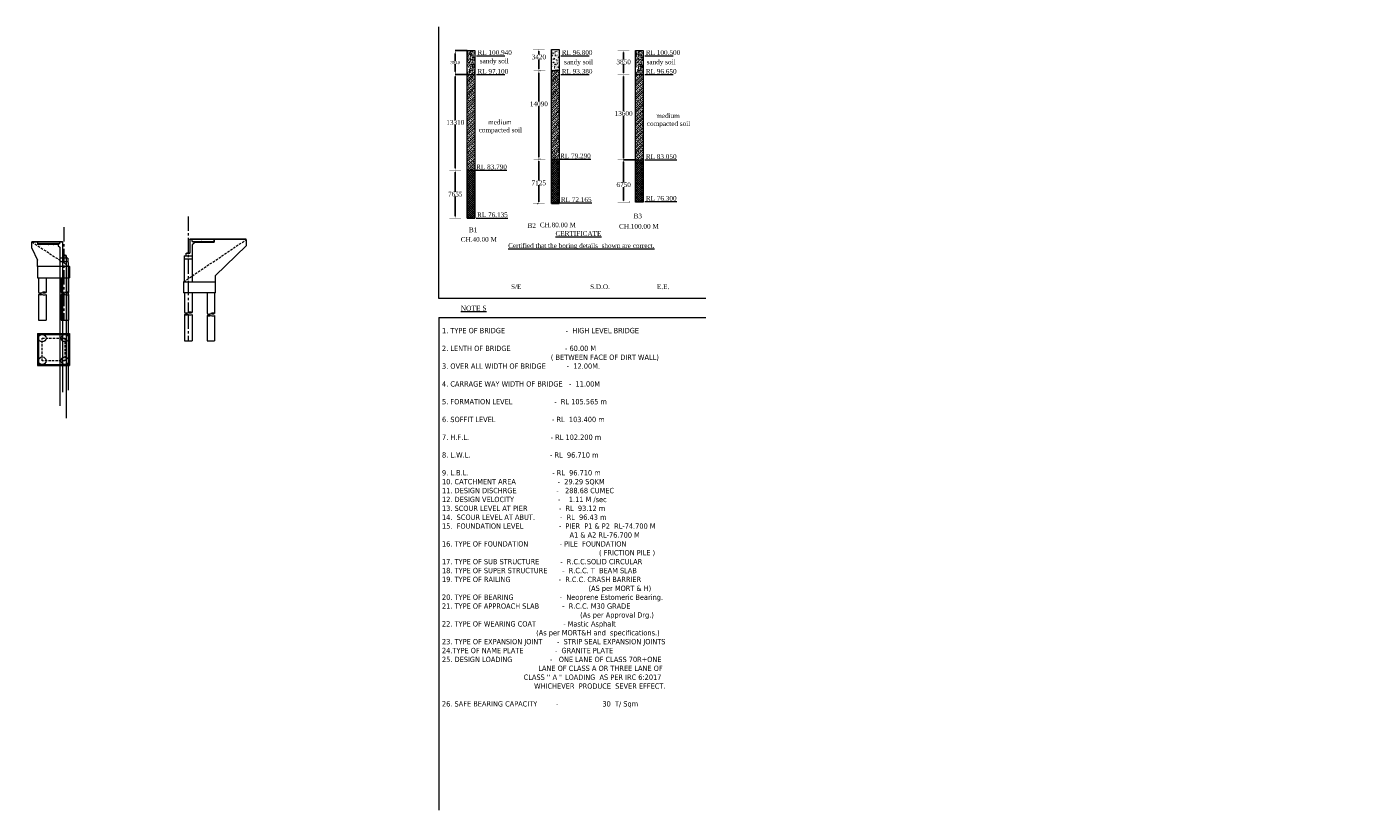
# Model space of a CAD drawing. Header units: millimetres. Extents: x -20950785 to 389010297, y -11535949 to 14056629.
# Tile 99 of 256: x 10401353 to 10615866, y -1633995 to -1509124. Entities that reach past the tile are written whole.
import ezdxf

# ---------------------------------------------------------------- set-up
doc = ezdxf.new("R2010")
doc.units = ezdxf.units.MM
doc.header["$LTSCALE"] = 60
doc.header["$MEASUREMENT"] = 0
for name, pattern in [('CENTER2', [28.575, 19.05, -3.175, 3.175, -3.175]), ('DOT2', [0.125, 0, -0.125]), ('HIDDEN', [0.375, 0.25, -0.125])]:
    doc.linetypes.add(name, pattern=pattern)
doc.styles.add('style1', font='txt.shx', dxfattribs={"height": 1})
doc.dimstyles.get("Standard").update_dxf_attribs({"dimtxt": 400, "dimasz": 215, "dimexe": 0.18, "dimexo": 0.0625, "dimgap": 0.09, "dimtad": 0, "dimtih": 1, "dimtoh": 1, "dimdec": 0, "dimzin": 4, "dimdsep": 46, "dimtxsty": 'Standard', "dimblk": 'OPEN90', "dimcen": 0, "dimadec": 0, "dimazin": 1, "dimtfac": 1, "dimtdec": 0, "dimtix": 1, "dimtofl": 0, "dimtmove": 0, "dimatfit": 3, "dimldrblk": 'OPEN30', "dimfxl": 1, "dimtolj": 1, "dimtzin": 0, "dimarcsym": 0})
pattern_1 = [(50, (-246207.97, -480169), (143.4520365, -12.550427), [15, -165]), (355, (-246207.97, -480169), (-27.7502667, 150.4384267), [12, -132]), (100.4514445, (-246196.01, -480170.05), (115.7017693, 137.8879982), [12.7480384, -140.2284224]), (46.1842, (-246207.97, -480129), (213.448266, -33.1038562), [22.5, -247.5]), (96.6356355, (-246190.18, -480131.76), (186.932389, 194.82372), [19.1220684, -210.342752]), (351.184164, (-246207.97, -480129), (186.932389, 194.82372), [18, -198]), (21, (-246187.97, -480139), (119.3814104, -80.5237781), [15, -165]), (326, (-246187.97, -480139), (48.6630664, 145.030009), [12, -132]), (71.4514447, (-246178.02, -480145.71), (168.0444753, 64.5062306), [12.748038, -140.2284224]), (37.5, (-246207.97, -480169), (2.43197106, 66.57877077), [0, -130.4, 0, -134, 0, -132.5]), (7.5, (-246207.97, -480169), (52.6139075, 78.8823424), [0, -76.4, 0, -127.4, 0, -50.5]), (327.5, (-246252.57, -480169), (106.76448723, -4.51097435), [0, -50, 0, -156, 0, -207]), (317.5, (-246272.57, -480169), (116.6372339, 20.0209965), [0, -65, 0, -103.6, 0, -147])]

# ---------------------------------------------------------------- blocks, each defined once
blk = doc.blocks.new('*D479')
at = {"color": 0, "linetype": 'Continuous', "lineweight": -2, "transparency": 16777216}
for p, q in [((10496441, -1512885), (10496441, -1512885)), ((10496441, -1513185), (10496441, -1514327)), ((10496441, -1516434), (10496441, -1515090)), ((10496440, -1516734), (10496441, -1516734))]:
    blk.add_line(p, q, dxfattribs=at)
at = {"color": 0, "linetype": 'Continuous', "lineweight": 9, "transparency": 16777216}
for points in [[(10496391, -1513185), (10496491, -1513185), (10496441, -1512885)], [(10496391, -1516434), (10496491, -1516434), (10496441, -1516734)]]:
    blk.add_solid(points, dxfattribs=at)
at = {"layer": 'Defpoints', "color": 0, "linetype": 'Continuous', "lineweight": 9, "transparency": 16777216}
for p in [(10496441, -1512885), (10496440, -1516734), (10496441, -1516734)]:
    blk.add_point(p, dxfattribs=at)
at = {"color": 0, "linetype": 'Continuous', "lineweight": 9, "transparency": 16777216, "insert": (10496441, -1514708), "char_height": 500, "attachment_point": 5}
blk.add_mtext('\\A1;{\\fTimes New Roman|b0|i0|c0|p18;\\H1.5x;3850}', dxfattribs=at)
blk = doc.blocks.new('*D480')
at = {"color": 0, "linetype": 'Continuous', "lineweight": -2, "transparency": 16777216}
for p, q in [((10496440, -1516734), (10496440, -1516734)), ((10496441, -1517034), (10496441, -1522552)), ((10496441, -1530034), (10496441, -1523315)), ((10496440, -1530334), (10496440, -1530334))]:
    blk.add_line(p, q, dxfattribs=at)
at = {"color": 0, "linetype": 'Continuous', "lineweight": 9, "transparency": 16777216}
for points in [[(10496391, -1517034), (10496491, -1517034), (10496441, -1516734)], [(10496391, -1530034), (10496491, -1530034), (10496441, -1530334)]]:
    blk.add_solid(points, dxfattribs=at)
at = {"layer": 'Defpoints', "color": 0, "linetype": 'Continuous', "lineweight": 9, "transparency": 16777216}
for p in [(10496441, -1516734), (10496441, -1530334), (10496441, -1530334)]:
    blk.add_point(p, dxfattribs=at)
at = {"color": 0, "linetype": 'Continuous', "lineweight": 9, "transparency": 16777216, "insert": (10496441, -1522933), "char_height": 500, "attachment_point": 5}
blk.add_mtext('\\A1;{\\fTimes New Roman|b0|i0|c0|p18;\\H1.5x;13600}', dxfattribs=at)
blk = doc.blocks.new('*D486')
at = {"color": 0, "linetype": 'Continuous', "lineweight": -2, "transparency": 16777216}
for p, q in [((10498355, -1530334), (10496441, -1530334)), ((10496441, -1530634), (10496441, -1533904)), ((10496441, -1536784), (10496441, -1534669)), ((10496441, -1537084), (10496441, -1537084))]:
    blk.add_line(p, q, dxfattribs=at)
at = {"color": 0, "linetype": 'Continuous', "lineweight": 9, "transparency": 16777216}
for points in [[(10496391, -1530634), (10496491, -1530634), (10496441, -1530334)], [(10496391, -1536784), (10496491, -1536784), (10496441, -1537084)]]:
    blk.add_solid(points, dxfattribs=at)
at = {"layer": 'Defpoints', "color": 0, "linetype": 'Continuous', "lineweight": 9, "transparency": 16777216}
for p in [(10496441, -1530334), (10498355, -1530334), (10496441, -1537084)]:
    blk.add_point(p, dxfattribs=at)
at = {"color": 0, "linetype": 'Continuous', "lineweight": 9, "transparency": 16777216, "insert": (10496441, -1534287), "char_height": 500, "attachment_point": 5}
blk.add_mtext('\\A1;{\\fTimes New Roman|b0|i0|c0|p18;\\H1.5x;6750}', dxfattribs=at)
blk = doc.blocks.new('*D481')
at = {"color": 0, "linetype": 'Continuous', "lineweight": -2, "transparency": 16777216}
for p, q in [((10482936, -1512701), (10482936, -1512701)), ((10482937, -1513001), (10482937, -1513534)), ((10482937, -1515821), (10482937, -1514297)), ((10482936, -1516121), (10482936, -1516121))]:
    blk.add_line(p, q, dxfattribs=at)
at = {"color": 0, "linetype": 'Continuous', "lineweight": 9, "transparency": 16777216}
for points in [[(10482887, -1513001), (10482987, -1513001), (10482937, -1512701)], [(10482887, -1515821), (10482987, -1515821), (10482937, -1516121)]]:
    blk.add_solid(points, dxfattribs=at)
at = {"layer": 'Defpoints', "color": 0, "linetype": 'Continuous', "lineweight": 9, "transparency": 16777216}
for p in [(10482937, -1512701), (10482937, -1516121), (10482937, -1516121)]:
    blk.add_point(p, dxfattribs=at)
at = {"color": 0, "linetype": 'Continuous', "lineweight": 9, "transparency": 16777216, "insert": (10482937, -1513915), "char_height": 500, "attachment_point": 5}
blk.add_mtext('\\A1;{\\fTimes New Roman|b0|i0|c0|p18;\\H1.5x;3420}', dxfattribs=at)
blk = doc.blocks.new('*D482')
at = {"color": 0, "linetype": 'Continuous', "lineweight": -2, "transparency": 16777216}
for p, q in [((10482931, -1516124), (10482931, -1516124)), ((10482931, -1516424), (10482931, -1521011)), ((10482931, -1529914), (10482931, -1521777)), ((10482921, -1530214), (10482931, -1530214))]:
    blk.add_line(p, q, dxfattribs=at)
at = {"color": 0, "linetype": 'Continuous', "lineweight": 9, "transparency": 16777216}
for points in [[(10482881, -1516424), (10482981, -1516424), (10482931, -1516124)], [(10482881, -1529914), (10482981, -1529914), (10482931, -1530214)]]:
    blk.add_solid(points, dxfattribs=at)
at = {"layer": 'Defpoints', "color": 0, "linetype": 'Continuous', "lineweight": 9, "transparency": 16777216}
for p in [(10482931, -1516124), (10482921, -1530214), (10482931, -1530214)]:
    blk.add_point(p, dxfattribs=at)
at = {"color": 0, "linetype": 'Continuous', "lineweight": 9, "transparency": 16777216, "insert": (10482931, -1521394), "char_height": 500, "attachment_point": 5}
blk.add_mtext('\\A1;{\\fTimes New Roman|b0|i0|c0|p18;\\H1.5x;14090}', dxfattribs=at)
blk = doc.blocks.new('*D483')
at = {"color": 0, "linetype": 'Continuous', "lineweight": -2, "transparency": 16777216}
for p, q in [((10482921, -1530214), (10482921, -1530214)), ((10482921, -1530514), (10482921, -1533607)), ((10482921, -1537039), (10482921, -1534372)), ((10482921, -1537339), (10482921, -1537339))]:
    blk.add_line(p, q, dxfattribs=at)
at = {"color": 0, "linetype": 'Continuous', "lineweight": 9, "transparency": 16777216}
for points in [[(10482871, -1530514), (10482971, -1530514), (10482921, -1530214)], [(10482871, -1537039), (10482971, -1537039), (10482921, -1537339)]]:
    blk.add_solid(points, dxfattribs=at)
at = {"layer": 'Defpoints', "color": 0, "linetype": 'Continuous', "lineweight": 9, "transparency": 16777216}
for p in [(10482921, -1530214), (10482921, -1530214), (10482921, -1537339)]:
    blk.add_point(p, dxfattribs=at)
at = {"color": 0, "linetype": 'Continuous', "lineweight": 9, "transparency": 16777216, "insert": (10482921, -1533990), "char_height": 500, "attachment_point": 5}
blk.add_mtext('\\A1;{\\fTimes New Roman|b0|i0|c0|p18;\\H1.5x;7125}', dxfattribs=at)
blk = doc.blocks.new('*D484')
at = {"color": 0, "linetype": 'Continuous', "lineweight": -2, "transparency": 16777216}
for p, q in [((10469610, -1516734), (10469611, -1516734)), ((10469610, -1517034), (10469610, -1523970)), ((10469610, -1531669), (10469610, -1524733)), ((10469610, -1531969), (10469611, -1531969))]:
    blk.add_line(p, q, dxfattribs=at)
at = {"color": 0, "linetype": 'Continuous', "lineweight": 9, "transparency": 16777216}
for points in [[(10469560, -1517034), (10469660, -1517034), (10469610, -1516734)], [(10469560, -1531669), (10469660, -1531669), (10469610, -1531969)]]:
    blk.add_solid(points, dxfattribs=at)
at = {"layer": 'Defpoints', "color": 0, "linetype": 'Continuous', "lineweight": 9, "transparency": 16777216}
for p in [(10469610, -1516734), (10469610, -1516734), (10469610, -1531969)]:
    blk.add_point(p, dxfattribs=at)
at = {"color": 0, "linetype": 'Continuous', "lineweight": 9, "transparency": 16777216, "insert": (10469610, -1524352), "char_height": 500, "attachment_point": 5}
blk.add_mtext('\\A1;{\\fTimes New Roman|b0|i0|c0|p18;\\H1.5x;13310}', dxfattribs=at)
blk = doc.blocks.new('*D485')
at = {"color": 0, "linetype": 'Continuous', "lineweight": -2, "transparency": 16777216}
for p, q in [((10469610, -1531969), (10469611, -1531969)), ((10469610, -1532269), (10469610, -1535414)), ((10469610, -1539325), (10469610, -1536180)), ((10469610, -1539625), (10469611, -1539625))]:
    blk.add_line(p, q, dxfattribs=at)
at = {"color": 0, "linetype": 'Continuous', "lineweight": 9, "transparency": 16777216}
for points in [[(10469560, -1532269), (10469660, -1532269), (10469610, -1531969)], [(10469560, -1539325), (10469660, -1539325), (10469610, -1539625)]]:
    blk.add_solid(points, dxfattribs=at)
at = {"layer": 'Defpoints', "color": 0, "linetype": 'Continuous', "lineweight": 9, "transparency": 16777216}
for p in [(10469610, -1531969), (10469610, -1539625), (10469610, -1539625)]:
    blk.add_point(p, dxfattribs=at)
at = {"color": 0, "linetype": 'Continuous', "lineweight": 9, "transparency": 16777216, "insert": (10469610, -1535797), "char_height": 500, "attachment_point": 5}
blk.add_mtext('\\A1;{\\fTimes New Roman|b0|i0|c0|p18;\\H1.5x;7655}', dxfattribs=at)
blk = doc.blocks.new('*D487')
at = {"color": 0, "linetype": 'Continuous', "lineweight": -2, "ltscale": 2, "transparency": 16777216}
for p, q in [((10471525, -1512894), (10469610, -1512894)), ((10469610, -1513394), (10469610, -1514560)), ((10469610, -1516234), (10469610, -1515069)), ((10471525, -1516734), (10469610, -1516734))]:
    blk.add_line(p, q, dxfattribs=at)
at = {"color": 0, "linetype": 'Continuous', "lineweight": 9, "ltscale": 2, "transparency": 16777216}
for points in [[(10469527, -1513394), (10469693, -1513394), (10469610, -1512894)], [(10469527, -1516234), (10469693, -1516234), (10469610, -1516734)]]:
    blk.add_solid(points, dxfattribs=at)
at = {"layer": 'Defpoints', "color": 0, "linetype": 'Continuous', "lineweight": 9, "ltscale": 2, "transparency": 16777216}
for p in [(10471525, -1512894), (10469610, -1516734), (10471525, -1516734)]:
    blk.add_point(p, dxfattribs=at)
at = {"color": 0, "linetype": 'Continuous', "lineweight": 9, "ltscale": 2, "transparency": 16777216, "insert": (10469610, -1514814), "char_height": 500, "attachment_point": 5}
blk.add_mtext('\\A1;{\\fTimes New Roman|b0|i0|c0|p18;3840}', dxfattribs=at)

msp = doc.modelspace()

# ---------------------------------------------------------------- hatches: boundary and pattern name
at = {"linetype": 'Continuous', "lineweight": 9}
h = msp.add_hatch(dxfattribs=at)
h.set_pattern_fill('AR-CONC', color=256, scale=80)
h.set_pattern_definition([(50, (2959174.2, -1283861.8), (573.808146, -50.201708), [60, -660]), (355, (2959174.2, -1283861.8), (-111.001067, 601.753707), [48, -528]), (100.4514445, (2959222, -1283866), (462.807077, 551.551993), [50.992154, -560.91369]), (46.1842, (2959174.2, -1283701.8), (853.793065, -132.415425), [90, -990]), (96.635635, (2959245.35, -1283712.85), (747.72956, 779.29488), [76.48827, -841.37101]), (351.184164, (2959174.2, -1283701.8), (747.72956, 779.29488), [72, -792]), (21, (2959254.2, -1283741.8), (477.525642, -322.095113), [60, -660]), (326, (2959254.2, -1283741.8), (194.652266, 580.120036), [48, -528]), (71.451445, (2959294, -1283768.66), (672.1779, 258.024922), [50.99215, -560.91369]), (37.5, (2959174.2, -1283861.82), (9.727884, 266.315083), [0, -521.6, 0, -536, 0, -530]), (7.5, (2959174.2, -1283861.82), (210.45563, 315.52937), [0, -305.6, 0, -509.6, 0, -202]), (327.5, (2958995.8, -1283861.82), (427.057949, -18.0438974), [0, -200, 0, -624, 0, -828]), (317.5, (2958915.8, -1283861.8), (466.548935, 80.083986), [0, -260, 0, -414.4, 0, -588])])
h.paths.add_polyline_path([(10472706.58, -1512892.66), (10471506.58, -1512892.66), (10471525.12, -1516734.11), (10472725.12, -1516734.11)])
h = msp.add_hatch(dxfattribs=at)
h.set_pattern_fill('AR-CONC', color=256, scale=80)
h.set_pattern_definition([(50, (2972599.7, -1283861.8), (573.808146, -50.201708), [60, -660]), (355, (2972599.7, -1283861.8), (-111.001067, 601.753707), [48, -528]), (100.4514445, (2972647.5, -1283866), (462.807077, 551.551993), [50.992154, -560.91369]), (46.1842, (2972599.7, -1283701.8), (853.793065, -132.415425), [90, -990]), (96.635635, (2972670.8, -1283712.85), (747.72956, 779.29488), [76.48827, -841.37101]), (351.184164, (2972599.7, -1283701.8), (747.72956, 779.29488), [72, -792]), (21, (2972679.7, -1283741.8), (477.525642, -322.095113), [60, -660]), (326, (2972679.7, -1283741.8), (194.652266, 580.120036), [48, -528]), (71.451445, (2972719.5, -1283768.66), (672.1779, 258.024922), [50.99215, -560.91369]), (37.5, (2972599.69, -1283861.82), (9.727884, 266.315083), [0, -521.6, 0, -536, 0, -530]), (7.5, (2972599.7, -1283861.82), (210.45563, 315.52937), [0, -305.6, 0, -509.6, 0, -202]), (327.5, (2972421.29, -1283861.82), (427.057949, -18.0438974), [0, -200, 0, -624, 0, -828]), (317.5, (2972341.3, -1283861.8), (466.548935, 80.083986), [0, -260, 0, -414.4, 0, -588])])
h.paths.add_polyline_path([(10486150.61, -1512710.2), (10484950.61, -1512710.2), (10484950.61, -1516077.97), (10486150.61, -1516077.97)])
h = msp.add_hatch(dxfattribs=at)
h.set_pattern_fill('AR-CONC', color=256, scale=80)
h.set_pattern_definition([(50, (2986004.33, -1283861.8), (573.808146, -50.201708), [60, -660]), (355, (2986004.3, -1283861.8), (-111.001067, 601.753707), [48, -528]), (100.4514445, (2986052.14, -1283866), (462.807077, 551.551993), [50.992154, -560.91369]), (46.1842, (2986004.3, -1283701.8), (853.793065, -132.415425), [90, -990]), (96.635635, (2986075.5, -1283712.85), (747.72956, 779.29488), [76.48827, -841.37101]), (351.184164, (2986004.3, -1283701.8), (747.72956, 779.29488), [72, -792]), (21, (2986084.33, -1283741.8), (477.525642, -322.095113), [60, -660]), (326, (2986084.3, -1283741.8), (194.652266, 580.120036), [48, -528]), (71.451445, (2986124.1, -1283768.66), (672.1779, 258.024922), [50.99215, -560.91369]), (37.5, (2986004.33, -1283861.82), (9.727884, 266.315083), [0, -521.6, 0, -536, 0, -530]), (7.5, (2986004.33, -1283861.82), (210.45563, 315.52937), [0, -305.6, 0, -509.6, 0, -202]), (327.5, (2985825.93, -1283861.82), (427.057949, -18.0438974), [0, -200, 0, -624, 0, -828]), (317.5, (2985745.93, -1283861.8), (466.548935, 80.083986), [0, -260, 0, -414.4, 0, -588])])
h.paths.add_polyline_path([(10499555.25, -1512881.04), (10498355.25, -1512881.04), (10498355.25, -1516734.11), (10499555.25, -1516734.11)])
h = msp.add_hatch(dxfattribs=at)
h.set_pattern_fill('ANSI33', color=256, scale=2000)
h.set_pattern_definition([(45, (2972599.7, -1283861.8), (-353.55339, 353.55339), []), (45, (2972953.24, -1283861.8), (-353.55339, 353.55339), [250, -125])])
h.paths.add_polyline_path([(10486150.61, -1516077.97), (10484950.61, -1516077.97), (10484950.61, -1530334.11), (10486150.61, -1530334.11)])
h = msp.add_hatch(dxfattribs=at)
h.set_pattern_fill('ANSI33', color=256, scale=2000)
h.set_pattern_definition([(45, (2959174.2, -1283861.8), (-353.55339, 353.55339), []), (45, (2959527.75, -1283861.8), (-353.55339, 353.55339), [250, -125])])
h.paths.add_polyline_path([(10471525.12, -1532030.13), (10472725.12, -1531933.31), (10472725.12, -1516734.11), (10471525.12, -1516734.11)])
h = msp.add_hatch(dxfattribs=at)
h.set_pattern_fill('ANSI33', color=256, scale=2000)
h.set_pattern_definition([(45, (2986004.33, -1283861.8), (-353.55339, 353.55339), []), (45, (2986357.9, -1283861.8), (-353.55339, 353.55339), [250, -125])])
h.paths.add_polyline_path([(10499555.25, -1516734.11), (10498355.25, -1516734.11), (10498355.25, -1530334.11), (10499555.25, -1530334.11)])
h = msp.add_hatch(dxfattribs=at)
h.set_pattern_fill('ANSI37', color=256, scale=2000)
h.set_pattern_definition([(45, (2972599.69, -1283861.82), (-176.776695, 176.776695), []), (135, (2972599.69, -1283861.82), (-176.776695, -176.776695), [])])
h.paths.add_polyline_path([(10486150.61, -1530214.11), (10484950.61, -1530214.11), (10484950.61, -1537253.76), (10486150.61, -1537253.76)])
h = msp.add_hatch(dxfattribs=at)
h.set_pattern_fill('ANSI37', color=256, scale=2000)
h.set_pattern_definition([(45, (2986004.33, -1283861.82), (-176.776695, 176.776695), []), (135, (2986004.33, -1283861.82), (-176.776695, -176.776695), [])])
h.paths.add_polyline_path([(10499555.25, -1530334.11), (10498355.25, -1530334.11), (10498355.25, -1537051.64), (10499555.25, -1537051.64)])
h = msp.add_hatch(dxfattribs=at)
h.set_pattern_fill('ANSI37', color=256, scale=2000)
h.set_pattern_definition([(45, (3009055.13, -1286809.9), (-176.776695, 176.776695), []), (135, (3009055.13, -1286809.9), (-176.776695, -176.776695), [])])
h.paths.add_polyline_path([(10472725.12, -1531933.31), (10471525.12, -1532030.13), (10471525.12, -1539611.66), (10472725.12, -1539611.66)])
h = msp.add_hatch(dxfattribs=at)
h.set_pattern_fill('AR-CONC', color=256, scale=20)
h.set_pattern_definition(pattern_1)
h.paths.add_polyline_path([(10406345.85, -1543816.91), (10406345.85, -1543716.91), (10403095.85, -1543716.91), (10403095.85, -1543816.91)])
h = msp.add_hatch(dxfattribs=at)
h.set_pattern_fill('AR-CONC', color=256, scale=20)
h.set_pattern_definition(pattern_1)
h.paths.add_polyline_path([(10427960.48, -1543435.19), (10427960.48, -1543335.19), (10431210.48, -1543335.19), (10431210.48, -1543435.19)])
at = {"linetype": 'Continuous', "lineweight": 9, "ltscale": 2}
h = msp.add_hatch(dxfattribs=at)
h.set_pattern_fill('ANSI31')
h.set_pattern_definition([(45, (-246207.96842, -480419), (-0.0883883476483, 0.0883883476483), [])])
h.paths.add_polyline_path([(10407470.85, -1545516.91), (10407245.85, -1545516.91), (10407245.85, -1545596.91), (10407470.85, -1545596.91)])
h.paths.add_polyline_path([(10407245.85, -1545516.91), (10407120.85, -1545516.91), (10407120.85, -1545596.91), (10407245.85, -1545596.91)])
h = msp.add_hatch(dxfattribs=at)
h.set_pattern_fill('ANSI31')
h.set_pattern_definition([(45, (-220393.33202, -480037.2778), (-0.0883883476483, 0.0883883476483), [])])
h.paths.add_polyline_path([(10426835.48, -1545135.19), (10427060.48, -1545135.19), (10427060.48, -1545215.19), (10426835.48, -1545215.19)])
h.paths.add_polyline_path([(10427060.48, -1545135.19), (10427185.48, -1545135.19), (10427185.48, -1545215.19), (10427060.48, -1545215.19)])

# ---------------------------------------------------------------- linework, layer by layer
at = {"linetype": 'Continuous', "lineweight": 9}
for p, q in [((10466967.57, -1552425.38, -17483.87), (10466967.57, -1509124.08, -17483.87)), ((10471506.58, -1512892.66, -17483.87), (10472706.58, -1512892.66, -17483.87)), ((10471525.12, -1539611.66, -17483.87), (10471506.58, -1512892.66, -17483.87)), ((10472706.58, -1512892.66, -17483.87), (10472725.12, -1539611.66, -17483.87)), ((10473010.71, -1513734.11, -17483.87), (10477506.26, -1513734.11, -17483.87)), ((10484950.61, -1512700.53, -17483.87), (10486150.61, -1512700.53, -17483.87)), ((10484950.61, -1537276.79, -17483.87), (10484950.61, -1512700.53, -17483.87)), ((10486150.61, -1512700.53, -17483.87), (10486150.61, -1537276.79, -17483.87)), ((10486436.19, -1513734.11, -17483.87), (10490931.74, -1513734.11, -17483.87)), ((10498355.25, -1512884.64, -17483.87), (10499555.25, -1512884.64, -17483.87)), ((10498355.25, -1537081.11, -17483.87), (10498355.25, -1512884.64, -17483.87)), ((10499555.25, -1512884.64, -17483.87), (10499555.25, -1537081.11, -17483.87)), ((10499840.83, -1513734.11, -17483.87), (10504336.38, -1513734.11, -17483.87)), ((10484950.61, -1516077.97, -17483.87), (10486150.61, -1516077.97, -17483.87)), ((10471525.12, -1516734.11, -17483.87), (10472725.12, -1516734.11, -17483.87)), ((10473010.71, -1516734.08, -17483.87), (10477506.26, -1516734.08, -17483.87)), ((10486436.19, -1516734.11, -17483.87), (10490931.74, -1516734.11, -17483.87)), ((10498355.25, -1516734.11, -17483.87), (10499555.25, -1516734.11, -17483.87)), ((10499840.83, -1516734.11, -17483.87), (10504336.38, -1516734.11, -17483.87)), ((10484950.61, -1530214.11, -17483.87), (10486150.61, -1530214.11, -17483.87)), ((10486168.4, -1530215.02, -17483.87), (10491222.95, -1530213.19, -17483.87)), ((10498355.25, -1530334.11, -17483.87), (10499555.25, -1530334.11, -17483.87)), ((10499840.83, -1530334.11, -17483.87), (10504895.38, -1530334.11, -17483.87)), ((10471525.12, -1531968.51, -17483.87), (10472725.12, -1531968.51, -17483.87)), ((10472794.67, -1531968.51, -17483.87), (10477849.21, -1531968.51, -17483.87)), ((10484950.61, -1537276.79, -17483.87), (10486150.61, -1537276.79, -17483.87)), ((10486150.61, -1537276.79, -17483.87), (10484950.61, -1537276.79, -17483.87)), ((10486299.67, -1537184.45, -17483.87), (10491354.22, -1537184.45, -17483.87)), ((10499555.25, -1537081.11, -17483.87), (10498355.25, -1537081.11, -17483.87)), ((10499840.83, -1536978.2, -17483.87), (10504895.38, -1536978.2, -17483.87)), ((10471525.12, -1539611.66, -17483.87), (10472725.12, -1539611.66, -17483.87)), ((10472943.53, -1539602.06, -17483.87), (10477998.07, -1539602.06, -17483.87)), ((10402145.85, -1543416.91), (10406585.85, -1543416.91)), ((10406345.85, -1543816.91), (10403095.85, -1543816.91)), ((10406345.85, -1543716.91), (10406345.85, -1544016.91)), ((10406345.85, -1543716.97), (10406345.85, -1544016.97)), ((10406345.85, -1544016.91), (10406595.85, -1544266.91)), ((10406345.85, -1544016.97), (10406595.85, -1544266.97)), ((10406595.85, -1543716.91), (10406595.85, -1543416.91)), ((10406595.85, -1543716.97), (10406595.85, -1543416.97)), ((10406595.85, -1544266.97), (10406595.85, -1546016.91)), ((10406995.85, -1543416.91), (10406995.85, -1545596.91)), ((10407015.85, -1543416.91), (10407015.85, -1545596.91)), ((10427290.48, -1543035.19), (10427290.48, -1545215.19)), ((10427310.48, -1543035.19), (10427310.48, -1545215.19)), ((10427710.48, -1543335.19), (10427710.48, -1543035.19)), ((10427710.48, -1543335.25), (10427710.48, -1543035.25)), ((10427960.48, -1543635.19), (10427710.48, -1543885.19)), ((10427960.48, -1543635.25), (10427710.48, -1543885.25)), ((10427710.48, -1543885.25), (10427710.48, -1545635.19)), ((10436310.48, -1543035.19), (10427720.48, -1543035.19)), ((10427960.48, -1543335.19), (10427960.48, -1543635.19)), ((10427960.48, -1543335.25), (10427960.48, -1543635.25)), ((10427960.48, -1543435.19), (10431210.48, -1543435.19)), ((10436310.48, -1544035.19), (10431410.48, -1548743.19)), ((10436310.48, -1543035.19), (10436310.48, -1544035.19)), ((10406595.85, -1545766.91), (10406595.85, -1547316.91)), ((10407895.85, -1546016.91), (10406595.85, -1546016.91)), ((10406595.85, -1546516.97), (10407895.85, -1546516.97)), ((10407120.85, -1545516.91), (10407120.85, -1545596.91)), ((10407595.85, -1546016.91), (10407595.85, -1545596.91)), ((10407895.85, -1546016.97), (10407901.07, -1547316.91)), ((10426410.48, -1545635.25), (10426393.98, -1549743.19)), ((10426410.48, -1545635.19), (10427710.48, -1545635.19)), ((10427710.48, -1546135.25), (10426410.48, -1546135.25)), ((10426710.48, -1545635.19), (10426710.48, -1545215.19)), ((10427185.48, -1545135.19), (10427185.48, -1545215.19)), ((10427710.48, -1545385.19), (10427710.48, -1549743.19)), ((10408145.85, -1547316.91), (10403045.85, -1547316.91)), ((10408145.85, -1547316.91), (10408145.85, -1549116.91)), ((10403045.85, -1549116.91), (10408145.85, -1549116.91)), ((10403195.85, -1549116.91), (10403195.85, -1551465.5)), ((10404395.85, -1549116.91), (10404395.85, -1551465.5)), ((10406795.85, -1549116.91), (10406795.85, -1551460)), ((10407995.85, -1549116.91), (10407995.85, -1551460)), ((10426310.48, -1549743.19), (10426310.48, -1551543.19)), ((10426310.48, -1549743.19), (10431410.48, -1549743.19)), ((10403195.85, -1551764.5), (10403195.85, -1555903.5)), ((10404395.85, -1551764.5), (10404395.85, -1555903.5)), ((10406795.85, -1551764.5), (10406795.85, -1555903.5)), ((10407995.85, -1551764.5), (10407995.85, -1555903.5)), ((10431410.48, -1551543.19), (10426310.48, -1551543.19)), ((10426460.48, -1551543.19), (10426460.48, -1554664.5)), ((10427660.48, -1551543.19), (10427660.48, -1554664.5)), ((10430060.48, -1551543.19), (10430060.48, -1554828.5)), ((10431260.48, -1551543.19), (10431260.48, -1554828.5)), ((10509558.34, -1552425.38, -17483.87), (10466967.57, -1552425.38, -17483.87)), ((10426460.48, -1554963.5), (10426460.48, -1559163)), ((10427660.48, -1554963.5), (10427660.48, -1559163)), ((10430060.48, -1555127.5), (10430060.48, -1559163)), ((10431260.48, -1555127.5), (10431260.48, -1559163)), ((10466974.17, -1555463.81, -23625), (10466974.17, -1622031.32, -23625)), ((10466974.17, -1555463.81, -23625), (10509558.34, -1555463.81, -23625)), ((10403045.85, -1558003), (10408145.85, -1558003)), ((10403045.85, -1558153), (10408145.85, -1558153)), ((10403045.85, -1562953), (10408145.85, -1562953)), ((10403045.85, -1563103), (10408145.85, -1563103)), ((10466982.96, -1616735.07, -23625), (10466982.96, -1633994.9, -23625))]:
    msp.add_line(p, q, dxfattribs=at)
at = {"linetype": 'DOT2', "lineweight": 9, "ltscale": 2}
for p, q in [((10483844.13, -1512700.53, -17483.87), (10482028.95, -1512700.53, -17483.87)), ((10497348.09, -1512884.64, -17483.87), (10495532.91, -1512884.64, -17483.87)), ((10483943.45, -1516136.93, -17483.87), (10482128.27, -1516136.93, -17483.87)), ((10497348.09, -1516734.11, -17483.87), (10495532.91, -1516734.11, -17483.87)), ((10483943.45, -1530214.11, -17483.87), (10482128.27, -1530214.11, -17483.87)), ((10497348.09, -1530334.11, -17483.87), (10495532.91, -1530334.11, -17483.87)), ((10470517.97, -1531969.3, -17483.87), (10468702.79, -1531969.3, -17483.87)), ((10483828.35, -1537338.68, -17483.87), (10482013.16, -1537338.68, -17483.87)), ((10497348.47, -1537085.67, -17483.87), (10495533.29, -1537085.67, -17483.87)), ((10470517.97, -1539624.77, -17483.87), (10468702.79, -1539624.77, -17483.87))]:
    msp.add_line(p, q, dxfattribs=at)
at = {"linetype": 'CENTER2', "lineweight": 9, "ltscale": 2}
for p, q in [((10427060.48, -1539342.52), (10427060.48, -1554664.5)), ((10407245.85, -1541074.03), (10407245.85, -1555903.5)), ((10427060.48, -1554963.5), (10427060.48, -1559163))]:
    msp.add_line(p, q, dxfattribs=at)
at = {"color": 7, "linetype": 'Continuous', "lineweight": 9, "ltscale": 2}
for p, q in [((10402145.85, -1543351.91), (10407015.85, -1543351.91)), ((10402145.85, -1544416.91), (10402145.85, -1543416.91)), ((10402145.85, -1544416.91), (10403045.85, -1546316.91)), ((10402895.85, -1543416.91), (10407015.85, -1543416.91)), ((10403095.85, -1543816.91), (10403095.85, -1543416.91)), ((10406595.85, -1543716.97), (10403095.85, -1543716.97)), ((10406585.85, -1543416.91), (10407015.85, -1543416.91)), ((10407015.85, -1543416.91), (10407015.85, -1543351.91)), ((10436310.48, -1542970.19), (10427290.48, -1542970.19)), ((10427290.48, -1543035.19), (10427290.48, -1542970.19)), ((10431410.48, -1543035.19), (10427290.48, -1543035.19)), ((10427720.48, -1543035.19), (10427290.48, -1543035.19)), ((10427710.48, -1543335.19), (10431210.48, -1543335.19)), ((10431210.48, -1543335.19), (10431210.48, -1543035.19)), ((10431210.48, -1543035.19), (10431210.48, -1543435.19)), ((10403045.85, -1547316.91), (10403045.85, -1546316.91)), ((10407595.85, -1545596.91), (10406995.85, -1545596.91)), ((10406995.85, -1545596.91), (10406995.85, -1567348.5)), ((10407470.85, -1545516.91), (10407120.85, -1545516.91)), ((10407470.85, -1545596.91), (10407470.85, -1545516.91)), ((10407595.85, -1545596.91), (10407595.85, -1571514.5)), ((10426710.48, -1545215.19), (10427310.48, -1545215.19)), ((10426835.48, -1545215.19), (10426835.48, -1545135.19)), ((10426835.48, -1545135.19), (10427185.48, -1545135.19)), ((10403045.85, -1547316.91), (10403045.85, -1549116.91)), ((10406595.85, -1547316.91), (10406595.85, -1569565)), ((10407901.07, -1547316.91), (10407901.07, -1567044.5)), ((10431410.48, -1549743.19), (10431410.48, -1548743.19)), ((10431410.48, -1551543.19), (10431410.48, -1549743.19)), ((10403195.85, -1555903.5), (10404395.85, -1555903.5)), ((10406795.85, -1555903.5), (10407995.85, -1555903.5)), ((10403045.85, -1558003), (10403045.85, -1563103)), ((10403195.85, -1558003), (10403195.85, -1563103)), ((10407995.85, -1558003), (10407995.85, -1563103)), ((10408145.85, -1558003), (10408145.85, -1563103)), ((10426460.48, -1559163), (10427660.48, -1559163)), ((10430060.48, -1559163), (10431260.48, -1559163))]:
    msp.add_line(p, q, dxfattribs=at)
at = {"linetype": 'HIDDEN', "lineweight": 9, "ltscale": 25}
for p, q in [((10402145.85, -1543416.91), (10408145.85, -1547316.91)), ((10426310.48, -1549743.19), (10436310.48, -1543035.19)), ((10403795.85, -1558753), (10407395.85, -1558753)), ((10403795.85, -1562353), (10403795.85, -1558753)), ((10407395.85, -1558753), (10407395.85, -1562353)), ((10407395.85, -1562353), (10403795.85, -1562353))]:
    msp.add_line(p, q, dxfattribs=at)
at = {"color": 7, "linetype": 'Continuous', "lineweight": 9, "ltscale": 2}
for centre in [(10403795.85, -1558753), (10407395.85, -1558753), (10403795.85, -1562353), (10407395.85, -1562353)]:
    msp.add_circle(centre, 600, dxfattribs=at)
for centre, radius, start, end in [((10403495.85, -1550865.5), 670.82, 243.4349488, 296.5650512), ((10403495.85, -1552340), 649, 62.4676732, 117.5323268), ((10403495.85, -1551099.08), 729.92, 245.7319614, 294.2680386), ((10404095.85, -1552041), 649, 62.4676732, 117.5323268), ((10404095.85, -1550800.08), 729.92, 245.7319615, 294.2680385), ((10404095.85, -1551164.5), 670.82, 243.4349489, 296.5650511), ((10407095.85, -1550860), 670.82, 243.4349488, 296.5650512), ((10407095.85, -1552340), 649, 62.4676732, 117.5323268), ((10407095.85, -1551099.08), 729.92, 245.7319614, 294.2680386), ((10407695.85, -1552035.5), 649, 62.4676732, 117.5323268), ((10407695.85, -1550794.58), 729.92, 245.7319615, 294.2680385), ((10407695.85, -1551164.5), 670.82, 243.4349489, 296.5650511), ((10426760.48, -1554064.5), 670.82, 243.4349488, 296.5650512), ((10426760.48, -1555539), 649, 62.4676732, 117.5323268), ((10426760.48, -1554298.08), 729.92, 245.7319614, 294.2680386), ((10427360.48, -1555240), 649, 62.4676732, 117.5323268), ((10427360.48, -1553999.08), 729.92, 245.7319615, 294.2680385), ((10427360.48, -1554363.5), 670.82, 243.4349489, 296.5650511), ((10430360.48, -1554228.5), 670.82, 243.4349488, 296.5650512), ((10430360.48, -1555703), 649, 62.4676732, 117.5323268), ((10430360.48, -1554462.08), 729.92, 245.7319614, 294.2680386), ((10430960.48, -1555404), 649, 62.4676732, 117.5323268), ((10430960.48, -1554163.08), 729.92, 245.7319615, 294.2680385), ((10430960.48, -1554527.5), 670.82, 243.4349489, 296.5650511)]:
    msp.add_arc(centre, radius, start, end, dxfattribs=at)

# ---------------------------------------------------------------- texts
at = {"linetype": 'Continuous', "lineweight": 9, "char_height": 750, "attachment_point": 1}
for s, insert in [('{\\fTimes New Roman|b0|i0|c0|p18; RL 100.940}', (10472861.64, -1512833.31, -17483.87)), ('{\\fTimes New Roman|b0|i0|c0|p18;sandy soil}', (10473525.75, -1514177.29, -17483.87)), ('{\\fTimes New Roman|b0|i0|c0|p18; RL 96.800}', (10486287.13, -1512833.31, -17483.87)), ('{\\fTimes New Roman|b0|i0|c0|p18;sandy soil}', (10486951.23, -1514335.69, -17483.87)), ('{\\fTimes New Roman|b0|i0|c0|p18; RL 100.500}', (10499691.77, -1512833.31, -17483.87)), ('{\\fTimes New Roman|b0|i0|c0|p18;sandy soil}', (10500095.59, -1514335.69, -17483.87)), ('{\\fTimes New Roman|b0|i0|c0|p18; RL 97.100}', (10472861.64, -1515833.29, -17483.87)), ('{\\fTimes New Roman|b0|i0|c0|p18; RL 93.380}', (10486287.13, -1515833.31, -17483.87)), ('{\\fTimes New Roman|b0|i0|c0|p18; RL 96.650}', (10499691.77, -1515833.31, -17483.87)), ('{\\fTimes New Roman|b0|i0|c0|p18; RL 79.290}', (10486019.33, -1529312.4, -17483.87)), ('{\\fTimes New Roman|b0|i0|c0|p18; RL 83.050}', (10499691.77, -1529433.31, -17483.87)), ('{\\fTimes New Roman|b0|i0|c0|p18; RL 83.790}', (10472645.6, -1531067.72, -17483.87)), ('{\\fTimes New Roman|b0|i0|c0|p18; RL 72.165}', (10486150.61, -1536283.65, -17483.87)), ('{\\fTimes New Roman|b0|i0|c0|p18; RL 76.300}', (10499691.77, -1536077.41, -17483.87)), ('{\\fTimes New Roman|b0|i0|c0|p18; RL 76.135}', (10472794.46, -1538701.26, -17483.87)), ('{\\fTimes New Roman|b0|i0|c0|p18;B3}', (10498024.75, -1538892.99, -17483.87)), ('{\\fTimes New Roman|b0|i0|c0|p18;B1}', (10471789.25, -1541105.31, -17483.87)), ('{\\fTimes New Roman|b0|i0|c0|p18;B2}', (10481127.38, -1540426.97, -17483.87)), ('{\\fTimes New Roman|b0|i0|c0|p18;CH.80.00 M}', (10483085.12, -1540316.09, -17483.87)), ('{\\fTimes New Roman|b0|i0|c0|p18;\\LCERTIFICATE}', (10485580.2, -1541689.4, -17483.87)), ('{\\fTimes New Roman|b0|i0|c0|p18;CH.100.00 M}', (10495710.03, -1540538.66, -17483.87)), ('{\\fTimes New Roman|b0|i0|c0|p18;CH.40.00 M}', (10470489.11, -1542625.71, -17483.87))]:
    msp.add_mtext(s, dxfattribs=dict(at, insert=insert))
for s, insert, width in [('\\pi3313.63157;{\\fTimes New Roman|b0|i0|c0|p18;medium \\P\\pi1814.9834;compacted soil\\H1.00001x;\\P\\pi0;      }', (10498330.15, -1522913.25, -17483.87), 10242.62), ('\\pi3313.63157;{\\fTimes New Roman|b0|i0|c0|p18;medium \\P\\pi1814.9834;compacted soil\\H1.00001x;\\P\\pi0;      }', (10471525.12, -1523931.04, -17483.87), 10242.62), ('\\pi2917.05681;{\\fTimes New Roman|b0|i0|c0|p18;\\LCertified that the boring details  shown are correct.}', (10475118.14, -1543620.32, -17483.87), 28256.2477)]:
    msp.add_mtext(s, dxfattribs=dict(at, insert=insert, width=width))
at = {"linetype": 'Continuous', "lineweight": 9, "attachment_point": 1, "style": 'style1'}
for s, insert, char_height in [('{\\fTimes New Roman|b0|i0|c0|p18;\\H0.90422x;S/E \\H1.10592x;                      }', (10478495.46, -1550175.21, -17483.87), 829.44), ('{\\fTimes New Roman|b0|i0|c0|p18;\\H0.90422x;S.D.O. \\H1.10592x;                        }', (10491097.6, -1550175.21, -17483.87), 829.44), ('{\\fTimes New Roman|b0|i0|c0|p18;\\H0.90422x;E.E.  \\H1.10592x;                      }', (10501749.41, -1550175.21, -17483.87), 829.44), ('{\\fTimes New Roman|b0|i0|c0|p18;\\LNOTE S}', (10470471.34, -1553585.95, -23625), 777.6)]:
    msp.add_mtext(s, dxfattribs=dict(at, insert=insert, char_height=char_height))
for s, insert, char_height, width in [("{\\fTahoma|b0|i0|c0|p34;\\H1.4575x;1. TYPE OF BRIDGE                             -  HIGH LEVEL BRIDGE\\P \\P2. LENTH OF BRIDGE                          - 60.00 M \\P                                                    ( BETWEEN FACE OF DIRT WALL)  \\P3. OVER ALL WIDTH OF BRIDGE          -  12.00M.\\P\\P4. CARRAGE WAY WIDTH OF BRIDGE   -  11.00M             \\P\\P5. FORMATION LEVEL                    -  RL 105.565 m\\P\\P6. SOFFIT LEVEL                           - RL  103.400 m\\P\\P7. H.F.L.                                       - RL 102.200 m\\P\\P8. L.W.L.                                      - RL  96.710 m\\P\\P9. L.B.L.                                        - RL  96.710 m\\P10. CATCHMENT AREA                    -  29.29 SQKM\\P11. DESIGN DISCHRGE                   -   288.68 CUMEC\\P12. DESIGN VELOCITY                     -    1.11 M /sec\\P13. SCOUR LEVEL AT PIER               -  RL  93.12 m \\P14.  SCOUR LEVEL AT ABUT.            -  RL  96.43 m\\P15.  FOUNDATION LEVEL                 -  PIER  P1 & P2  RL-74.700 M\\P                                                  ^I     A1 & A2 RL-76.700 M\\P16. TYPE OF FOUNDATION               - PILE  FOUNDATION \\P                                                                           ( FRICTION PILE ) \\P17. TYPE OF SUB STRUCTURE          -  R.C.C.SOLID CIRCULAR             \\P18. TYPE OF SUPER STRUCTURE       -  R.C.C. T  BEAM SLAB \\P19. TYPE OF RAILING                       -  R.C.C. CRASH BARRIER \\P                                                                      (AS per MORT & H)\\P20. TYPE OF BEARING                      -  Neoprene Estomeric Bearing.\\P21. TYPE OF APPROACH SLAB           -  R.C.C. M30 GRADE \\P                                                                  (As per Approval Drg.)\\P22. TYPE OF WEARING COAT             - Mastic Asphalt \\P                                             (As per MORT&H and  specifications.)\\P23. TYPE OF EXPANSION JOINT       -  STRIP SEAL EXPANSION JOINTS  \\P24.TYPE OF NAME PLATE               -  GRANITE PLATE \\P25. DESIGN LOADING                  -   ONE LANE OF CLASS 70R+ONE                                                                                                                     \\P                                              LANE OF CLASS A OR THREE LANE OF\\P                                       CLASS '' A '' LOADING  AS PER IRC 6:2017\\P                                            WHICHEVER  PRODUCE  SEVER EFFECT.\\P \\P26. SAFE BEARING CAPACITY         -                     30  T/ Sqm\\H0.68611x;\\P      }", (10467493.5, -1557115), 583.2, 41649.7269), ('\\pi6024.46095;{\\fTimes New Roman|b0|i0|c0|p18;\\LELEVATION OF PIER \\P\\pi3569.25186;ALONG CURRENT DIRECTION  }', (10046282.47, -1573923.48), 750, 22678.6984)]:
    msp.add_mtext(s, dxfattribs=dict(at, insert=insert, char_height=char_height, width=width))

# ---------------------------------------------------------------- dimensions: what is measured, and where the dimension line sits
at = {"linetype": 'Continuous', "lineweight": 9, "ltscale": 2}
dim = msp.add_linear_dim(base=(10469610, -1516734.11, -17483.87), p1=(10471525.12, -1512894.36, -17483.87), p2=(10471525.12, -1516734.11, -17483.87), angle=90, text='{\\fTimes New Roman|b0|i0|c0|p18;<>}', dimstyle='Standard', override={"dimtxt": 500, "dimasz": 500, "dimfxl": 300}, dxfattribs=at)
dim.commit()
dim.dimension.update_dxf_attribs({"geometry": '*D487', "text_midpoint": (10469610, -1514814.23, -17483.87)})
at = {"linetype": 'Continuous', "lineweight": 9}
for base, p1, p2, picture, middle in [((10482936.54, -1516121.02, -17483.87), (10482936.54, -1512700.53, -17483.87), (10482936.54, -1516121.02, -17483.87), '*D481', (10482936.54, -1513915.39, -17483.87)), ((10496441.26, -1516734.11, -17483.87), (10496441.26, -1512884.58, -17483.87), (10496440.32, -1516734.11, -17483.87), '*D479', (10496441.26, -1514708.5, -17483.87)), ((10482931.3, -1530214.11, -17483.87), (10482931.3, -1516123.96, -17483.87), (10482920.93, -1530214.11, -17483.87), '*D482', (10482931.3, -1521393.9, -17483.87)), ((10496440.5, -1530334.11, -17483.87), (10496440.5, -1516734.11, -17483.87), (10496440.5, -1530334.11, -17483.87), '*D480', (10496440.5, -1522933.38, -17483.87)), ((10482920.93, -1530214.11, -17483.87), (10482920.93, -1537338.68, -17483.87), (10482920.93, -1530214.11, -17483.87), '*D483', (10482920.93, -1533989.82, -17483.87)), ((10496441.21, -1530334.11, -17483.87), (10496441.21, -1537083.79, -17483.87), (10498355.25, -1530334.11, -17483.87), '*D486', (10496441.21, -1534286.72, -17483.87))]:
    dim = msp.add_linear_dim(base=base, p1=p1, p2=p2, angle=90, text='{\\fTimes New Roman|b0|i0|c0|p18;\\H1.5x;<>}', dimstyle='Standard', override={"dimtxt": 500, "dimasz": 300, "dimfxl": 300}, dxfattribs=at)
    dim.commit()
    dim.dimension.update_dxf_attribs({"geometry": picture, "text_midpoint": middle, "dimtype": 160})
for base, p2, text, picture, middle in [((10469610.38, -1516734.11, -17483.87), (10469610.38, -1516734.11, -17483.87), '{\\fTimes New Roman|b0|i0|c0|p18;\\H1.5x;13310}', '*D484', (10469610.38, -1524351.7, -17483.87)), ((10469610.38, -1539624.77, -17483.87), (10469610.38, -1539624.77, -17483.87), '{\\fTimes New Roman|b0|i0|c0|p18;\\H1.5x;<>}', '*D485', (10469610.38, -1535797.04, -17483.87))]:
    dim = msp.add_linear_dim(base=base, p1=(10469610.38, -1531969.3, -17483.87), p2=p2, angle=90, text=text, dimstyle='Standard', override={"dimtxt": 500, "dimasz": 300, "dimfxl": 300}, dxfattribs=at)
    dim.commit()
    dim.dimension.update_dxf_attribs({"geometry": picture, "text_midpoint": middle})

doc.saveas('drawing.dxf')
